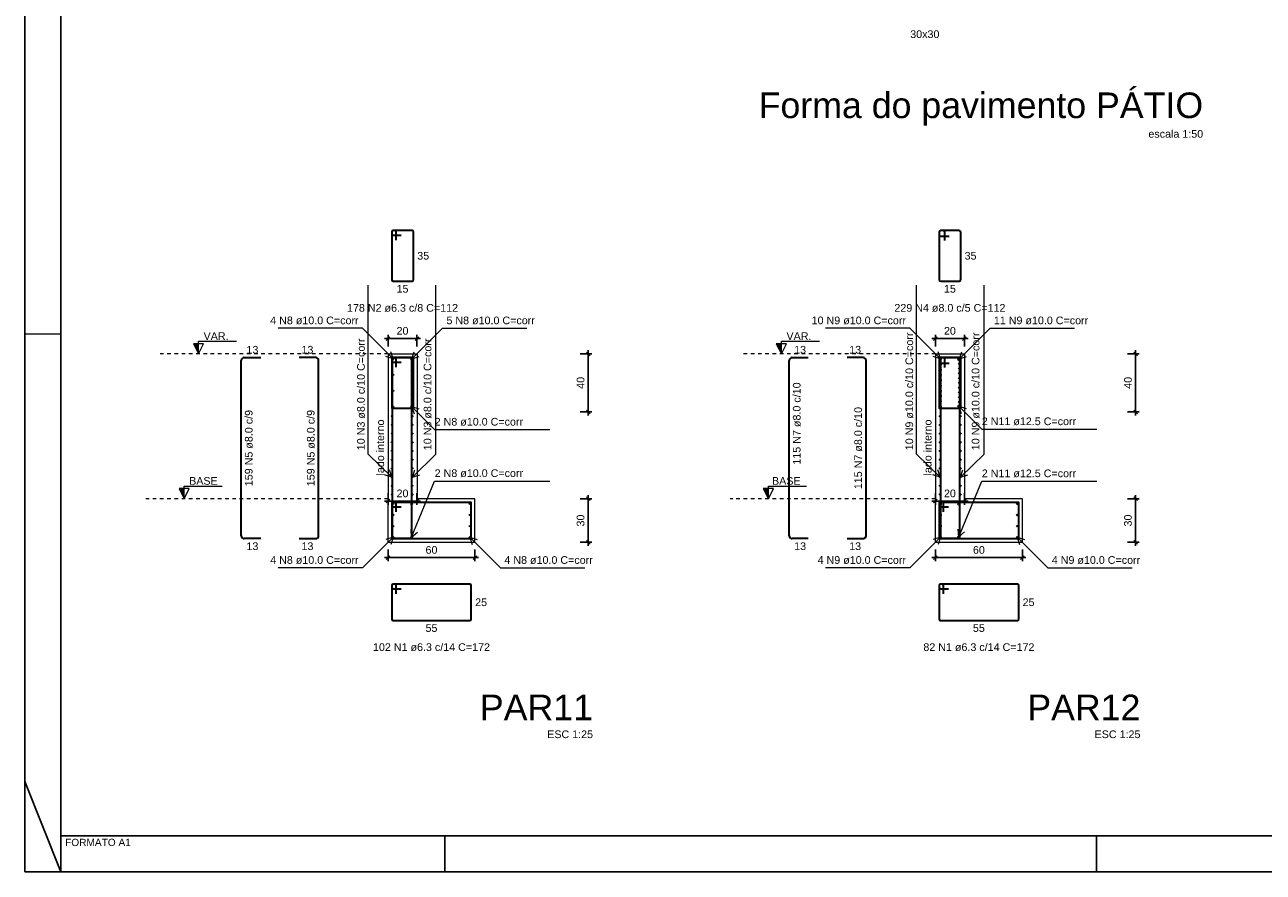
# Model space of a CAD drawing. Header units: millimetres. Extents: x 10 to 1250, y -62 to 528.
# Tile 126 of 256: x 233 to 267, y 69 to 92. Entities that reach past the tile are written whole.
import ezdxf

# ---------------------------------------------------------------- set-up
doc = ezdxf.new("R2010")
doc.units = ezdxf.units.MM
doc.header["$LTSCALE"] = 0.05
doc.linetypes.add('DOT', pattern=[6.35, 0, -6.35])
for name, color, linetype, lineweight in [('Descrição da armadura', 7, 'Continuous', 5), ('DT-Armadura positiva', 2, 'Continuous', 30), ('DT-Barras na forma', 2, 'Continuous', 30), ('DT-Barras no corte', 5, 'Continuous', 5), ('DT-Barras rebatidas', 2, 'Continuous', 30), ('DT-Forma', 5, 'Continuous', 5), ('DT-Indicações', 9, 'Continuous', 5), ('DT-Pontilhado', 9, 'DOT', 5), ('DT-Textos', 7, 'Continuous', 5), ('DT-Título', 3, 'Continuous', 20), ('FO-Cotas', 5, 'Continuous', 5), ('FO-Textos dos pilares', 7, 'Continuous', 5), ('Textos armaduras', 7, 'Continuous', 5)]:
    doc.layers.add(name, color=color, linetype=linetype, lineweight=lineweight)
doc.layers.add('FOLHA_PADRÃO', color=7, linetype='Continuous')
doc.styles.add('Arial', font='arial.ttf')
doc.styles.get("Standard").update_dxf_attribs({"font": 'arial.ttf'})
doc.dimstyles.new('UM_25.000000', dxfattribs={"dimtxt": 0.18, "dimasz": 0.1, "dimexe": 0.1, "dimexo": 0.2, "dimgap": 0, "dimtad": 1, "dimtih": 1, "dimtoh": 1, "dimdec": 1, "dimlfac": 25, "dimzin": 0, "dimdsep": 46, "dimtxsty": 'Standard', "dimcen": 0.09, "dimdle": 0.1, "dimadec": 1, "dimazin": 2, "dimtfac": 1, "dimtdec": 4, "dimtofl": 0, "dimtmove": 0, "dimatfit": 3, "dimfxl": 1, "dimtolj": 1, "dimarcsym": 0})

# ---------------------------------------------------------------- blocks, each defined once
blk = doc.blocks.new('_Oblique')
at = {"color": 0, "linetype": 'ByBlock', "lineweight": -2}
blk.add_line((-0.5, -0.5), (0.5, 0.5), dxfattribs=at)
blk = doc.blocks.new('*D274')
at = {"layer": 'Defpoints', "color": 0, "transparency": 16777216}
for p in [(243.961, 83.257), (243.161, 82.833), (243.961, 82.833)]:
    blk.add_point(p, dxfattribs=at)
at = {"layer": 'FO-Cotas', "color": 0, "lineweight": -2, "transparency": 16777216}
for p, q in [((243.061, 83.257), (244.061, 83.257)), ((243.161, 83.033), (243.161, 83.357)), ((243.961, 83.033), (243.961, 83.357))]:
    blk.add_line(p, q, dxfattribs=at)
at = {"layer": 'FO-Cotas', "color": 0, "lineweight": -2, "transparency": 16777216, "xscale": 0.1, "yscale": 0.1, "zscale": 0.1, "rotation": 180}
blk.add_blockref('_Oblique', (243.161, 83.257), dxfattribs=at)
at = {"layer": 'FO-Cotas', "color": 0, "lineweight": -2, "transparency": 16777216, "xscale": 0.1, "yscale": 0.1, "zscale": 0.1}
blk.add_blockref('_Oblique', (243.961, 83.257), dxfattribs=at)
at = {"layer": 'FO-Cotas', "transparency": 16777216, "insert": (243.561, 83.469), "char_height": 0.2118, "attachment_point": 5, "rotation": 0.0057, "style": 'Arial'}
blk.add_mtext('\\A1;20', dxfattribs=at)
blk = doc.blocks.new('*D275')
at = {"layer": 'Defpoints', "color": 0, "transparency": 16777216}
for p in [(248.268, 82.833), (248.691, 82.833), (248.268, 81.233)]:
    blk.add_point(p, dxfattribs=at)
at = {"layer": 'FO-Cotas', "color": 0, "lineweight": -2, "transparency": 16777216}
for p, q in [((248.468, 82.833), (248.791, 82.833)), ((248.691, 81.133), (248.691, 82.933)), ((248.468, 81.233), (248.791, 81.233))]:
    blk.add_line(p, q, dxfattribs=at)
at = {"layer": 'FO-Cotas', "color": 0, "lineweight": -2, "transparency": 16777216, "xscale": 0.1, "yscale": 0.1, "zscale": 0.1}
for p, rotation in [((248.691, 82.833), 90), ((248.691, 81.233), 270)]:
    blk.add_blockref('_Oblique', p, dxfattribs=dict(at, rotation=rotation))
at = {"layer": 'FO-Cotas', "transparency": 16777216, "insert": (248.479, 82.033), "char_height": 0.2118, "attachment_point": 5, "rotation": 90, "style": 'Arial'}
blk.add_mtext('\\A1;40', dxfattribs=at)
blk = doc.blocks.new('*D276')
at = {"layer": 'Defpoints', "color": 0, "transparency": 16777216}
for p in [(243.161, 77.633), (245.561, 77.633), (245.561, 77.21)]:
    blk.add_point(p, dxfattribs=at)
at = {"layer": 'FO-Cotas', "color": 0, "lineweight": -2, "transparency": 16777216}
for p, q in [((243.161, 77.433), (243.161, 77.11)), ((245.561, 77.433), (245.561, 77.11)), ((243.061, 77.21), (245.661, 77.21))]:
    blk.add_line(p, q, dxfattribs=at)
at = {"layer": 'FO-Cotas', "color": 0, "lineweight": -2, "transparency": 16777216, "xscale": 0.1, "yscale": 0.1, "zscale": 0.1, "rotation": 180}
blk.add_blockref('_Oblique', (243.161, 77.21), dxfattribs=at)
at = {"layer": 'FO-Cotas', "color": 0, "lineweight": -2, "transparency": 16777216, "xscale": 0.1, "yscale": 0.1, "zscale": 0.1}
blk.add_blockref('_Oblique', (245.561, 77.21), dxfattribs=at)
at = {"layer": 'FO-Cotas', "transparency": 16777216, "insert": (244.361, 77.421), "char_height": 0.2118, "attachment_point": 5, "rotation": 0.0057, "style": 'Arial'}
blk.add_mtext('\\A1;60', dxfattribs=at)
blk = doc.blocks.new('*D277')
at = {"layer": 'Defpoints', "color": 0, "transparency": 16777216}
for p in [(248.268, 78.833), (248.691, 78.833), (248.268, 77.633)]:
    blk.add_point(p, dxfattribs=at)
at = {"layer": 'FO-Cotas', "color": 0, "lineweight": -2, "transparency": 16777216}
for p, q in [((248.468, 78.833), (248.791, 78.833)), ((248.691, 77.533), (248.691, 78.933)), ((248.468, 77.633), (248.791, 77.633))]:
    blk.add_line(p, q, dxfattribs=at)
at = {"layer": 'FO-Cotas', "color": 0, "lineweight": -2, "transparency": 16777216, "xscale": 0.1, "yscale": 0.1, "zscale": 0.1}
for p, rotation in [((248.691, 78.833), 90), ((248.691, 77.633), 270)]:
    blk.add_blockref('_Oblique', p, dxfattribs=dict(at, rotation=rotation))
at = {"layer": 'FO-Cotas', "transparency": 16777216, "insert": (248.479, 78.233), "char_height": 0.2118, "attachment_point": 5, "rotation": 90, "style": 'Arial'}
blk.add_mtext('\\A1;30', dxfattribs=at)
blk = doc.blocks.new('*D278')
at = {"layer": 'Defpoints', "color": 0, "transparency": 16777216}
for p in [(243.161, 79.193), (243.961, 79.193), (243.961, 78.77)]:
    blk.add_point(p, dxfattribs=at)
at = {"layer": 'FO-Cotas', "color": 0, "lineweight": -2, "transparency": 16777216}
for p, q in [((243.061, 78.77), (244.061, 78.77)), ((243.161, 78.993), (243.161, 78.67)), ((243.961, 78.993), (243.961, 78.67))]:
    blk.add_line(p, q, dxfattribs=at)
at = {"layer": 'FO-Cotas', "color": 0, "lineweight": -2, "transparency": 16777216, "xscale": 0.1, "yscale": 0.1, "zscale": 0.1, "rotation": 180}
blk.add_blockref('_Oblique', (243.161, 78.77), dxfattribs=at)
at = {"layer": 'FO-Cotas', "color": 0, "lineweight": -2, "transparency": 16777216, "xscale": 0.1, "yscale": 0.1, "zscale": 0.1}
blk.add_blockref('_Oblique', (243.961, 78.77), dxfattribs=at)
at = {"layer": 'FO-Cotas', "transparency": 16777216, "insert": (243.561, 78.981), "char_height": 0.2118, "attachment_point": 5, "rotation": 0.0057, "style": 'Arial'}
blk.add_mtext('\\A1;20', dxfattribs=at)
blk = doc.blocks.new('*D279')
at = {"layer": 'Defpoints', "color": 0, "transparency": 16777216}
for p in [(259.08, 83.257), (258.28, 82.833), (259.08, 82.833)]:
    blk.add_point(p, dxfattribs=at)
at = {"layer": 'FO-Cotas', "color": 0, "lineweight": -2, "transparency": 16777216}
for p, q in [((258.18, 83.257), (259.18, 83.257)), ((258.28, 83.033), (258.28, 83.357)), ((259.08, 83.033), (259.08, 83.357))]:
    blk.add_line(p, q, dxfattribs=at)
at = {"layer": 'FO-Cotas', "color": 0, "lineweight": -2, "transparency": 16777216, "xscale": 0.1, "yscale": 0.1, "zscale": 0.1, "rotation": 180}
blk.add_blockref('_Oblique', (258.28, 83.257), dxfattribs=at)
at = {"layer": 'FO-Cotas', "color": 0, "lineweight": -2, "transparency": 16777216, "xscale": 0.1, "yscale": 0.1, "zscale": 0.1}
blk.add_blockref('_Oblique', (259.08, 83.257), dxfattribs=at)
at = {"layer": 'FO-Cotas', "transparency": 16777216, "insert": (258.68, 83.469), "char_height": 0.2118, "attachment_point": 5, "rotation": 0.0057, "style": 'Arial'}
blk.add_mtext('\\A1;20', dxfattribs=at)
blk = doc.blocks.new('*D280')
at = {"layer": 'Defpoints', "color": 0, "transparency": 16777216}
for p in [(263.386, 82.833), (263.81, 82.833), (263.386, 81.233)]:
    blk.add_point(p, dxfattribs=at)
at = {"layer": 'FO-Cotas', "color": 0, "lineweight": -2, "transparency": 16777216}
for p, q in [((263.586, 82.833), (263.91, 82.833)), ((263.81, 81.133), (263.81, 82.933)), ((263.586, 81.233), (263.91, 81.233))]:
    blk.add_line(p, q, dxfattribs=at)
at = {"layer": 'FO-Cotas', "color": 0, "lineweight": -2, "transparency": 16777216, "xscale": 0.1, "yscale": 0.1, "zscale": 0.1}
for p, rotation in [((263.81, 82.833), 90), ((263.81, 81.233), 270)]:
    blk.add_blockref('_Oblique', p, dxfattribs=dict(at, rotation=rotation))
at = {"layer": 'FO-Cotas', "transparency": 16777216, "insert": (263.598, 82.033), "char_height": 0.2118, "attachment_point": 5, "rotation": 90, "style": 'Arial'}
blk.add_mtext('\\A1;40', dxfattribs=at)
blk = doc.blocks.new('*D281')
at = {"layer": 'Defpoints', "color": 0, "transparency": 16777216}
for p in [(258.28, 77.633), (260.68, 77.633), (260.68, 77.21)]:
    blk.add_point(p, dxfattribs=at)
at = {"layer": 'FO-Cotas', "color": 0, "lineweight": -2, "transparency": 16777216}
for p, q in [((258.28, 77.433), (258.28, 77.11)), ((260.68, 77.433), (260.68, 77.11)), ((258.18, 77.21), (260.78, 77.21))]:
    blk.add_line(p, q, dxfattribs=at)
at = {"layer": 'FO-Cotas', "color": 0, "lineweight": -2, "transparency": 16777216, "xscale": 0.1, "yscale": 0.1, "zscale": 0.1, "rotation": 180}
blk.add_blockref('_Oblique', (258.28, 77.21), dxfattribs=at)
at = {"layer": 'FO-Cotas', "color": 0, "lineweight": -2, "transparency": 16777216, "xscale": 0.1, "yscale": 0.1, "zscale": 0.1}
blk.add_blockref('_Oblique', (260.68, 77.21), dxfattribs=at)
at = {"layer": 'FO-Cotas', "transparency": 16777216, "insert": (259.48, 77.421), "char_height": 0.2118, "attachment_point": 5, "rotation": 0.0057, "style": 'Arial'}
blk.add_mtext('\\A1;60', dxfattribs=at)
blk = doc.blocks.new('*D282')
at = {"layer": 'Defpoints', "color": 0, "transparency": 16777216}
for p in [(263.386, 78.833), (263.81, 78.833), (263.386, 77.633)]:
    blk.add_point(p, dxfattribs=at)
at = {"layer": 'FO-Cotas', "color": 0, "lineweight": -2, "transparency": 16777216}
for p, q in [((263.586, 78.833), (263.91, 78.833)), ((263.81, 77.533), (263.81, 78.933)), ((263.586, 77.633), (263.91, 77.633))]:
    blk.add_line(p, q, dxfattribs=at)
at = {"layer": 'FO-Cotas', "color": 0, "lineweight": -2, "transparency": 16777216, "xscale": 0.1, "yscale": 0.1, "zscale": 0.1}
for p, rotation in [((263.81, 78.833), 90), ((263.81, 77.633), 270)]:
    blk.add_blockref('_Oblique', p, dxfattribs=dict(at, rotation=rotation))
at = {"layer": 'FO-Cotas', "transparency": 16777216, "insert": (263.598, 78.233), "char_height": 0.2118, "attachment_point": 5, "rotation": 90, "style": 'Arial'}
blk.add_mtext('\\A1;30', dxfattribs=at)
blk = doc.blocks.new('*D283')
at = {"layer": 'Defpoints', "color": 0, "transparency": 16777216}
for p in [(258.28, 79.193), (259.08, 79.193), (259.08, 78.77)]:
    blk.add_point(p, dxfattribs=at)
at = {"layer": 'FO-Cotas', "color": 0, "lineweight": -2, "transparency": 16777216}
for p, q in [((258.18, 78.77), (259.18, 78.77)), ((258.28, 78.993), (258.28, 78.67)), ((259.08, 78.993), (259.08, 78.67))]:
    blk.add_line(p, q, dxfattribs=at)
at = {"layer": 'FO-Cotas', "color": 0, "lineweight": -2, "transparency": 16777216, "xscale": 0.1, "yscale": 0.1, "zscale": 0.1, "rotation": 180}
blk.add_blockref('_Oblique', (258.28, 78.77), dxfattribs=at)
at = {"layer": 'FO-Cotas', "color": 0, "lineweight": -2, "transparency": 16777216, "xscale": 0.1, "yscale": 0.1, "zscale": 0.1}
blk.add_blockref('_Oblique', (259.08, 78.77), dxfattribs=at)
at = {"layer": 'FO-Cotas', "transparency": 16777216, "insert": (258.68, 78.981), "char_height": 0.2118, "attachment_point": 5, "rotation": 0.0057, "style": 'Arial'}
blk.add_mtext('\\A1;20', dxfattribs=at)
blk = doc.blocks.new('A1')
at = {"layer": 'FOLHA_PADRÃO', "color": 1}
for p, q in [((-83.1, 14.858), (-84.1, 14.85)), ((-83.1, 0), (-84.1, 2.5))]:
    blk.add_line(p, q, dxfattribs=at)
at = {"layer": 'FOLHA_PADRÃO', "color": 1, "linetype": 'Continuous'}
for points in [[(-84.1, 0), (0, 0), (0, 59.4), (-84.1, 59.4), (-84.1, 0)], [(-83.1, 1.008), (-83.1, 0)], [(-72.5, 1), (-72.5, -0.008)], [(-54.5, 1.008), (-54.5, 0)]]:
    blk.add_lwpolyline(points, dxfattribs=at)
at = {"layer": 'FOLHA_PADRÃO', "color": 6, "linetype": 'Continuous'}
blk.add_lwpolyline([(-83.1, 58.4), (-1, 58.4), (-1, 1), (-83.1, 1), (-83.1, 58.4)], dxfattribs=at)
at = {"layer": 'FOLHA_PADRÃO', "color": 7, "style": 'Arial'}
blk.add_text('FORMATO A1', height=0.2, dxfattribs=at).set_placement((-82.986, 0.716))

msp = doc.modelspace()

# ---------------------------------------------------------------- hatches: boundary and pattern name
at = {"layer": 'DT-Textos', "linetype": 'Continuous'}
for points in [[(237.9269, 82.8332), (237.9269, 83.1132), (237.7869, 83.1132), (237.9269, 82.8332)], [(254.0252, 82.8332), (254.0252, 83.1132), (253.8852, 83.1132), (254.0252, 82.8332)], [(237.5283, 78.8332), (237.5283, 79.1132), (237.3883, 79.1132), (237.5283, 78.8332)], [(253.6651, 78.8332), (253.6651, 79.1132), (253.5251, 79.1132), (253.6651, 78.8332)]]:
    msp.add_hatch(color=256, dxfattribs=at).paths.add_polyline_path(points)

# ---------------------------------------------------------------- linework, layer by layer
at = {"layer": 'DT-Armadura positiva'}
for p, q in [((243.2615, 86.2016), (243.2615, 84.8772)), ((243.2615, 86.2016), (243.2615, 86.1512)), ((243.3497, 86.2394), (243.2993, 86.2394)), ((243.8237, 86.2394), (243.2993, 86.2394)), ((243.3875, 85.9764), (243.3875, 86.2016)), ((243.8615, 84.8772), (243.8615, 86.2016)), ((258.4923, 86.2394), (258.4283, 86.2394)), ((258.9323, 86.2394), (258.4283, 86.2394)), ((243.2993, 86.1134), (243.5245, 86.1134)), ((258.3803, 86.1914), (258.3803, 84.8874)), ((258.3803, 86.1914), (258.3803, 86.1274)), ((258.4283, 86.0794), (258.6603, 86.0794)), ((258.5403, 85.9594), (258.5403, 86.1914)), ((258.9803, 84.8874), (258.9803, 86.1914)), ((243.2993, 84.8394), (243.8237, 84.8394)), ((258.4283, 84.8394), (258.9323, 84.8394)), ((243.2615, 76.4364), (243.2615, 75.512)), ((243.2615, 76.4364), (243.2615, 76.386)), ((243.3497, 76.4742), (243.2993, 76.4742)), ((245.4237, 76.4742), (243.2993, 76.4742)), ((243.2993, 76.3482), (243.5245, 76.3482)), ((243.3875, 76.2112), (243.3875, 76.4364)), ((245.4615, 75.512), (245.4615, 76.4364)), ((258.3803, 76.4364), (258.3803, 75.512)), ((258.3803, 76.4364), (258.3803, 76.386)), ((258.4685, 76.4742), (258.4181, 76.4742)), ((260.5425, 76.4742), (258.4181, 76.4742)), ((258.4181, 76.3482), (258.6433, 76.3482)), ((258.5063, 76.2112), (258.5063, 76.4364)), ((260.5803, 75.512), (260.5803, 76.4364)), ((243.2993, 75.4742), (245.4237, 75.4742)), ((258.4181, 75.4742), (260.5425, 75.4742))]:
    msp.add_line(p, q, dxfattribs=at)
for points in [[(243.3875, 82.4702), (243.3875, 82.7332), (243.2615, 82.7332), (243.2615, 81.3332), (243.8615, 81.3332), (243.8615, 82.7332), (243.2615, 82.7332), (243.2615, 82.6072), (243.5245, 82.6072)], [(258.5403, 82.4532), (258.5403, 82.7332), (258.3803, 82.7332), (258.3803, 81.3332), (258.9803, 81.3332), (258.9803, 82.7332), (258.3803, 82.7332), (258.3803, 82.5732), (258.6603, 82.5732)], [(243.3875, 78.4702), (243.3875, 78.7332), (243.2615, 78.7332), (243.2615, 77.7332), (245.4615, 77.7332), (245.4615, 78.7332), (243.2615, 78.7332), (243.2615, 78.6072), (243.5245, 78.6072)], [(258.5063, 78.4702), (258.5063, 78.7332), (258.3803, 78.7332), (258.3803, 77.7332), (260.5803, 77.7332), (260.5803, 78.7332), (258.3803, 78.7332), (258.3803, 78.6072), (258.6433, 78.6072)]]:
    msp.add_lwpolyline(points, dxfattribs=at)
for centre, radius, start, end in [((243.2993, 86.2016), 0.0378, 90, 180), ((243.2993, 86.2016), 0.0378, 90, 180), ((243.3497, 86.2016), 0.0378, 0, 90), ((243.8237, 86.2016), 0.0378, 0, 90), ((258.4283, 86.1914), 0.048, 90, 180), ((258.4283, 86.1914), 0.048, 90, 180), ((258.4923, 86.1914), 0.048, 0, 90), ((258.9323, 86.1914), 0.048, 0, 90), ((243.2993, 86.1512), 0.0378, 180, 270), ((258.4283, 86.1274), 0.048, 180, 270), ((243.2993, 84.8772), 0.0378, 180, 270), ((243.8237, 84.8772), 0.0378, 270, 0), ((258.4283, 84.8874), 0.048, 180, 270), ((258.9323, 84.8874), 0.048, 270, 0), ((243.2993, 76.4364), 0.0378, 90, 180), ((243.2993, 76.4364), 0.0378, 90, 180), ((243.2993, 76.386), 0.0378, 180, 270), ((243.3497, 76.4364), 0.0378, 0, 90), ((245.4237, 76.4364), 0.0378, 0, 90), ((258.4181, 76.4364), 0.0378, 90, 180), ((258.4181, 76.4364), 0.0378, 90, 180), ((258.4181, 76.386), 0.0378, 180, 270), ((258.4685, 76.4364), 0.0378, 0, 90), ((260.5425, 76.4364), 0.0378, 0, 90), ((243.2993, 75.512), 0.0378, 180, 270), ((245.4237, 75.512), 0.0378, 270, 0), ((258.4181, 75.512), 0.0378, 180, 270), ((260.5425, 75.512), 0.0378, 270, 0)]:
    msp.add_arc(centre, radius, start, end, dxfattribs=at)
at = {"layer": 'DT-Barras na forma'}
for points in [[(243.8174, 77.7332), (243.2814, 77.7332), (243.2814, 82.7332), (243.8174, 82.7332)], [(243.2814, 77.7332), (243.8174, 77.7332), (243.8174, 82.7332), (243.2814, 82.7332)], [(258.9506, 77.7332), (258.4306, 77.7332), (258.4306, 82.7332), (258.9506, 82.7332)], [(258.4306, 77.7332), (258.9506, 77.7332), (258.9506, 82.7332), (258.4306, 82.7332)]]:
    msp.add_lwpolyline(points, dxfattribs=at)
at = {"layer": 'DT-Barras no corte'}
for centre, radius in [((243.3015, 82.6932), 0.02), ((243.8135, 82.688), 0.02), ((243.8215, 82.6932), 0.02), ((258.4203, 82.6932), 0.02), ((258.4203, 82.5466), 0.02), ((258.9243, 82.6762), 0.025), ((258.9403, 82.6932), 0.02), ((258.9403, 82.5612), 0.02), ((258.9403, 82.4292), 0.02), ((243.3015, 82.2532), 0.02), ((243.8215, 82.3632), 0.02), ((258.4203, 82.3999), 0.02), ((258.4203, 82.2532), 0.02), ((258.4203, 82.1066), 0.02), ((258.9403, 82.2972), 0.02), ((258.9403, 82.1652), 0.02), ((243.3015, 81.8132), 0.02), ((243.8215, 82.0332), 0.02), ((258.4203, 81.9599), 0.02), ((258.4203, 81.8132), 0.02), ((258.9403, 82.0332), 0.02), ((258.9403, 81.9012), 0.02), ((258.9403, 81.7692), 0.02), ((243.8215, 81.7032), 0.02), ((258.4203, 81.6666), 0.02), ((258.4203, 81.5199), 0.02), ((258.9243, 81.3902), 0.025), ((258.9403, 81.6372), 0.02), ((258.9403, 81.5052), 0.02), ((243.2654, 81.1132), 0.016), ((243.3015, 81.3732), 0.02), ((243.8135, 81.3784), 0.02), ((243.8215, 81.3732), 0.02), ((243.8334, 81.1132), 0.016), ((258.4106, 81.1132), 0.02), ((258.4203, 81.3732), 0.02), ((258.9403, 81.3732), 0.02), ((258.9706, 81.1132), 0.02), ((243.2654, 80.8732), 0.016), ((243.8334, 80.8732), 0.016), ((258.4106, 80.8732), 0.02), ((258.9706, 80.8732), 0.02), ((243.2654, 80.6332), 0.016), ((243.2654, 80.3932), 0.016), ((243.8334, 80.6332), 0.016), ((243.8334, 80.3932), 0.016), ((258.4106, 80.6332), 0.02), ((258.4106, 80.3932), 0.02), ((258.9706, 80.6332), 0.02), ((258.9706, 80.3932), 0.02), ((243.2654, 80.1532), 0.016), ((243.8334, 80.1532), 0.016), ((258.4106, 80.1532), 0.02), ((258.9706, 80.1532), 0.02), ((243.2654, 79.9132), 0.016), ((243.8334, 79.9132), 0.016), ((258.4106, 79.9132), 0.02), ((258.9706, 79.9132), 0.02), ((243.2654, 79.6732), 0.016), ((243.2654, 79.4332), 0.016), ((243.8334, 79.6732), 0.016), ((243.8334, 79.4332), 0.016), ((258.4106, 79.6732), 0.02), ((258.4106, 79.4332), 0.02), ((258.9706, 79.6732), 0.02), ((258.9706, 79.4332), 0.02), ((243.2654, 79.1932), 0.016), ((243.8334, 79.1932), 0.016), ((258.4106, 79.1932), 0.02), ((258.9706, 79.1932), 0.02), ((243.2654, 78.9532), 0.016), ((243.3015, 78.6932), 0.02), ((243.8135, 78.688), 0.02), ((243.8334, 78.9532), 0.016), ((245.4215, 78.6932), 0.02), ((258.4106, 78.9532), 0.02), ((258.4203, 78.6932), 0.02), ((258.9243, 78.683), 0.025), ((258.9706, 78.9532), 0.02), ((260.5403, 78.6932), 0.02), ((243.3015, 78.3866), 0.02), ((245.4215, 78.3866), 0.02), ((258.4203, 78.3866), 0.02), ((260.5403, 78.3866), 0.02), ((243.3015, 78.0799), 0.02), ((245.4215, 78.0799), 0.02), ((258.4203, 78.0799), 0.02), ((260.5403, 78.0799), 0.02), ((243.3015, 77.7732), 0.02), ((243.8135, 77.7784), 0.02), ((245.4215, 77.7732), 0.02), ((258.4203, 77.7732), 0.02), ((258.9243, 77.7834), 0.025), ((260.5403, 77.7732), 0.02)]:
    msp.add_circle(centre, radius, dxfattribs=at)
at = {"layer": 'DT-Barras rebatidas'}
for p, q in [((239.1078, 77.8132), (239.1078, 82.6532)), ((239.1878, 82.7332), (239.6438, 82.7332)), ((241.1638, 82.7332), (240.7078, 82.7332)), ((241.2438, 77.8132), (241.2438, 82.6532)), ((254.2426, 77.8132), (254.2426, 82.6532)), ((254.3226, 82.7332), (254.7626, 82.7332)), ((256.2826, 82.7332), (255.8426, 82.7332)), ((256.3626, 77.8132), (256.3626, 82.6532)), ((239.6438, 77.7332), (239.1878, 77.7332)), ((240.7078, 77.7332), (241.1638, 77.7332)), ((254.7626, 77.7332), (254.3226, 77.7332)), ((255.8426, 77.7332), (256.2826, 77.7332))]:
    msp.add_line(p, q, dxfattribs=at)
for centre, start, end in [((239.1878, 82.6532), 90, 180), ((241.1638, 82.6532), 0, 90), ((254.3226, 82.6532), 90, 180), ((256.2826, 82.6532), 0, 90), ((239.1878, 77.8132), 180, 270), ((241.1638, 77.8132), 270, 0), ((254.3226, 77.8132), 180, 270), ((256.2826, 77.8132), 270, 0)]:
    msp.add_arc(centre, 0.08, start, end, dxfattribs=at)
at = {"layer": 'DT-Forma'}
for p, q in [((243.1615, 82.8332), (243.1615, 81.2332)), ((243.1615, 82.8332), (243.9615, 82.8332)), ((243.9615, 82.8332), (243.9615, 81.2332)), ((258.2803, 82.8332), (258.2803, 81.2332)), ((258.2803, 82.8332), (259.0803, 82.8332)), ((259.0803, 82.8332), (259.0803, 81.2332)), ((243.1615, 81.2332), (243.1615, 78.8332)), ((243.9615, 81.2332), (243.9615, 78.8332)), ((258.2803, 81.2332), (258.2803, 78.8332)), ((259.0803, 81.2332), (259.0803, 78.8332)), ((243.1615, 77.6332), (243.1615, 78.8332)), ((245.5615, 78.8332), (243.9615, 78.8332)), ((245.5615, 77.6332), (245.5615, 78.8332)), ((258.2803, 77.6332), (258.2803, 78.8332)), ((260.6803, 78.8332), (259.0803, 78.8332)), ((260.6803, 77.6332), (260.6803, 78.8332)), ((243.1615, 77.6332), (245.5615, 77.6332)), ((258.2803, 77.6332), (260.6803, 77.6332))]:
    msp.add_line(p, q, dxfattribs=at)
at = {"layer": 'DT-Indicações'}
for p, q in [((242.614, 80.0686), (242.614, 84.7282)), ((244.4848, 80.0686), (244.4848, 84.7282)), ((257.7552, 80.0686), (257.7552, 84.7282)), ((259.626, 80.0686), (259.626, 84.7282)), ((242.4543, 83.5404), (240.1245, 83.5404)), ((243.3015, 82.6932), (242.4543, 83.5404)), ((243.8215, 82.6932), (244.6687, 83.5404)), ((244.6687, 83.5404), (246.9985, 83.5404)), ((257.5731, 83.5404), (255.2433, 83.5404)), ((258.4203, 82.6932), (257.5731, 83.5404)), ((258.9403, 82.6932), (259.7875, 83.5404)), ((259.7875, 83.5404), (262.1173, 83.5404)), ((243.3015, 82.6932), (243.236, 82.8947)), ((243.8215, 82.6932), (243.8869, 82.8947)), ((258.4203, 82.6932), (258.3548, 82.8947)), ((258.9403, 82.6932), (259.0057, 82.8947)), ((243.3015, 82.6932), (243.1001, 82.7587)), ((243.8215, 82.6932), (244.0229, 82.7587)), ((258.4203, 82.6932), (258.2188, 82.7587)), ((258.9403, 82.6932), (259.1417, 82.7587)), ((243.8135, 81.3784), (243.8789, 81.177)), ((243.8135, 81.3784), (244.0149, 81.313)), ((243.8135, 81.3784), (244.4489, 80.743)), ((258.9243, 81.3902), (258.9897, 81.1888)), ((258.9243, 81.3902), (259.1257, 81.3248)), ((258.9243, 81.3902), (259.5597, 80.7548)), ((244.4489, 80.743), (247.6259, 80.743)), ((259.5597, 80.7548), (262.7367, 80.7548)), ((243.2654, 79.4332), (242.614, 80.0686)), ((243.8334, 79.4332), (244.4848, 80.0686)), ((258.4106, 79.4332), (257.7552, 80.0686)), ((258.9706, 79.4332), (259.626, 80.0686)), ((243.2654, 79.4332), (243.0631, 79.4962)), ((243.2654, 79.4332), (243.1974, 79.6338)), ((243.8334, 79.4332), (243.9013, 79.6338)), ((243.8334, 79.4332), (244.0356, 79.4962)), ((258.4106, 79.4332), (258.2082, 79.4956)), ((258.4106, 79.4332), (258.3421, 79.6336)), ((258.9706, 79.4332), (259.0392, 79.6336)), ((258.9706, 79.4332), (259.173, 79.4956)), ((243.8135, 77.7784), (244.4489, 79.3234)), ((244.4489, 79.3234), (247.6259, 79.3234)), ((258.9243, 77.7834), (259.5597, 79.3184)), ((259.5597, 79.3184), (262.7367, 79.3184)), ((243.8135, 77.7784), (243.7963, 77.9895)), ((258.9243, 77.7834), (258.9076, 77.9946)), ((243.3015, 77.7732), (242.4543, 76.926)), ((243.3015, 77.7732), (243.1001, 77.7078)), ((243.3015, 77.7732), (243.236, 77.5718)), ((243.8135, 77.7784), (243.9742, 77.9164)), ((245.4215, 77.7732), (245.4869, 77.5718)), ((245.4215, 77.7732), (245.6229, 77.7078)), ((245.4215, 77.7732), (246.2687, 76.926)), ((258.4203, 77.7732), (257.5731, 76.926)), ((258.4203, 77.7732), (258.2188, 77.7078)), ((258.4203, 77.7732), (258.3548, 77.5718)), ((258.9243, 77.7834), (259.0853, 77.921)), ((260.5403, 77.7732), (260.6057, 77.5718)), ((260.5403, 77.7732), (260.7417, 77.7078)), ((260.5403, 77.7732), (261.3875, 76.926)), ((242.4543, 76.926), (240.1245, 76.926)), ((246.2687, 76.926), (248.5985, 76.926)), ((257.5731, 76.926), (255.2433, 76.926)), ((261.3875, 76.926), (263.7173, 76.926))]:
    msp.add_line(p, q, dxfattribs=at)
at = {"layer": 'DT-Pontilhado', "ltscale": 0.2}
for p, q in [((243.1615, 82.8332), (236.8679, 82.8332)), ((258.2803, 82.8332), (252.9662, 82.8332)), ((243.1615, 78.8332), (236.4693, 78.8332)), ((258.2803, 78.8332), (252.6061, 78.8332))]:
    msp.add_line(p, q, dxfattribs=at)
at = {"layer": 'DT-Textos'}
for points in [[(237.9269, 82.8332), (238.0669, 83.1132), (237.7869, 83.1132), (237.9269, 82.8332), (237.9269, 83.1832), (238.9769, 83.1832)], [(254.0252, 82.8332), (254.1652, 83.1132), (253.8852, 83.1132), (254.0252, 82.8332), (254.0252, 83.1832), (255.0752, 83.1832)], [(237.5283, 78.8332), (237.6683, 79.1132), (237.3883, 79.1132), (237.5283, 78.8332), (237.5283, 79.1832), (238.5783, 79.1832)], [(253.6651, 78.8332), (253.8051, 79.1132), (253.5251, 79.1132), (253.6651, 78.8332), (253.6651, 79.1832), (254.7151, 79.1832)]]:
    msp.add_lwpolyline(points, dxfattribs=at)

# ---------------------------------------------------------------- block references
msp.add_blockref('A1', (317.228, 68.5322))
msp.add_blockref('A1', (317.228, 68.5322))

# ---------------------------------------------------------------- texts
at = {"layer": 'Descrição da armadura', "linetype": 'Continuous', "char_height": 0.2118, "line_spacing_factor": 0.798, "style": 'Arial'}
for s, insert, width, attachment_point in [('178 N2 ø6.3 c/8 C=112', (243.5615, 83.9922), 6.150907, 8), ('229 N4 ø8.0 c/5 C=112', (258.6803, 83.9922), 6.150907, 8), ('4 N8 ø10.0 C=corr', (242.3484, 83.6463), 4.896566, 9), ('5 N8 ø10.0 C=corr', (244.7746, 83.6463), 4.896566, 7), ('10 N9 ø10.0 C=corr', (257.4672, 83.6463), 5.226518, 9), ('11 N9 ø10.0 C=corr', (259.8934, 83.6463), 5.226518, 7), ('2 N8 ø10.0 C=corr', (244.4489, 80.8489), 4.896566, 7), ('2 N11 ø12.5 C=corr', (259.5597, 80.8607), 5.226518, 7), ('2 N8 ø10.0 C=corr', (244.4489, 79.4293), 4.896566, 7), ('2 N11 ø12.5 C=corr', (259.5597, 79.4243), 5.226518, 7), ('4 N8 ø10.0 C=corr', (242.3484, 77.0319), 4.896566, 9), ('4 N8 ø10.0 C=corr', (246.3746, 77.0319), 4.896566, 7), ('4 N9 ø10.0 C=corr', (257.4672, 77.0319), 4.896566, 9), ('4 N9 ø10.0 C=corr', (261.4934, 77.0319), 4.896566, 7), ('102 N1 ø6.3 c/14 C=172', (244.3615, 74.627), 6.480859, 8), ('82 N1 ø6.3 c/14 C=172', (259.4803, 74.627), 6.150907, 8)]:
    msp.add_mtext(s, dxfattribs=dict(at, insert=insert, width=width, attachment_point=attachment_point))
at = {"layer": 'Descrição da armadura', "linetype": 'Continuous', "char_height": 0.2118, "rotation": 90, "line_spacing_factor": 0.798, "style": 'Arial'}
for s, insert, width, attachment_point in [('10 N3 ø8.0 c/10 C=corr', (242.5241, 80.1745), 6.182772, 7), ('10 N3 ø8.0 c/10 C=corr', (244.3629, 80.1745), 6.182772, 7), ('10 N9 ø10.0 c/10 C=corr', (257.6693, 80.1745), 6.512725, 7), ('10 N9 ø10.0 c/10 C=corr', (259.5001, 80.1745), 6.512725, 7), ('115 N7 ø8.0 c/10 ', (254.5603, 80.9117), 6.480859, 8), ('159 N5 ø8.0 c/9 ', (239.4255, 80.2332), 6.150907, 8), ('159 N5 ø8.0 c/9 ', (241.1379, 80.2332), 6.150907, 8), ('115 N7 ø8.0 c/10 ', (256.2567, 80.2332), 6.480859, 8)]:
    msp.add_mtext(s, dxfattribs=dict(at, insert=insert, width=width, attachment_point=attachment_point))
at = {"layer": 'DT-Textos', "char_height": 0.2118, "attachment_point": 7, "line_spacing_factor": 0.798, "style": 'Arial'}
for s, insert, width in [('VAR.', (238.0669, 83.2182), 0.984224), ('VAR.', (254.1652, 83.2182), 0.984224), ('BASE', (237.6683, 79.2182), 0.328075), ('BASE', (253.7666, 79.2182), 0.328075)]:
    msp.add_mtext(s, dxfattribs=dict(at, insert=insert, width=width))
at = {"layer": 'DT-Textos', "linetype": 'Continuous', "char_height": 0.2118, "width": 3.085052, "attachment_point": 9, "rotation": 90, "line_spacing_factor": 0.798, "style": 'Arial'}
for insert in [(243.0556, 81.0214), (258.1744, 81.0214)]:
    msp.add_mtext('lado interno', dxfattribs=dict(at, insert=insert))
at = {"layer": 'DT-Título', "attachment_point": 9, "line_spacing_factor": 0.798, "style": 'Arial'}
for s, insert, char_height, width in [('Forma do pavimento PÁTIO', (265.6744, 89.1303), 0.706, 29.550197), ('escala 1:50', (265.6747, 88.7983), 0.2118, 3.02174), ('PAR11', (248.8229, 72.7208), 0.706, 6.285218), ('PAR12', (263.9416, 72.7208), 0.706, 6.285218), ('ESC 1:25', (248.8229, 72.2237), 0.2118, 2.52675), ('ESC 1:25', (263.9416, 72.2237), 0.2118, 2.52675)]:
    msp.add_mtext(s, dxfattribs=dict(at, insert=insert, char_height=char_height, width=width))
at = {"layer": 'FO-Textos dos pilares', "insert": (258.3901, 91.5507), "char_height": 0.2118, "width": 1.602961, "attachment_point": 9, "line_spacing_factor": 0.798, "style": 'Arial'}
msp.add_mtext('30x30', dxfattribs=at)
at = {"layer": 'Textos armaduras', "linetype": 'Continuous', "char_height": 0.2118, "width": 0.659905, "attachment_point": 7, "line_spacing_factor": 0.798, "style": 'Arial'}
for s, insert in [('35', (243.9674, 85.4335)), ('35', (259.0862, 85.4335)), ('15', (243.3965, 84.5217)), ('15', (258.5153, 84.5217)), ('13', (239.2508, 82.8391)), ('13', (240.7708, 82.8391)), ('13', (254.3776, 82.8391)), ('13', (255.8976, 82.8391)), ('13', (239.2508, 77.4155)), ('13', (240.7708, 77.4155)), ('13', (254.3776, 77.4155)), ('13', (255.8976, 77.4155)), ('25', (245.5674, 75.8683)), ('25', (260.6862, 75.8683)), ('55', (244.1965, 75.1565)), ('55', (259.3153, 75.1565))]:
    msp.add_mtext(s, dxfattribs=dict(at, insert=insert))

# ---------------------------------------------------------------- dimensions: what is measured, and where the dimension line sits
at = {"layer": 'FO-Cotas'}
for base, p1, p2, picture, middle in [((243.9615, 83.2568), (243.1615, 82.8332), (243.9615, 82.8332), '*D274', (243.5615, 83.4686)), ((259.0803, 83.2568), (258.2803, 82.8332), (259.0803, 82.8332), '*D279', (258.6803, 83.4686)), ((243.9615, 78.7696), (243.1615, 79.1932), (243.9615, 79.1932), '*D278', (243.5615, 78.9814)), ((259.0803, 78.7696), (258.2803, 79.1932), (259.0803, 79.1932), '*D283', (258.6803, 78.9814)), ((245.5615, 77.2096), (243.1615, 77.6332), (245.5615, 77.6332), '*D276', (244.3615, 77.4214)), ((260.6803, 77.2096), (258.2803, 77.6332), (260.6803, 77.6332), '*D281', (259.4803, 77.4214))]:
    dim = msp.add_linear_dim(base=base, p1=p1, p2=p2, dimstyle='UM_25.000000', override={"dimtxt": 0.2118, "dimasz": 0.1, "dimexe": 0.1, "dimexo": 0.2, "dimtad": 1, "dimtih": 0, "dimtoh": 0, "dimdec": 1, "dimlfac": 25, "dimzin": 8, "dimtxsty": 'Arial', "dimblk": 'Oblique', "dimblk1": 'Oblique', "dimblk2": 'Oblique', "dimsah": 1, "dimdle": 0.1, "dimse1": 0, "dimse2": 0, "dimclrt": 256, "dimadec": 1, "dimazin": 3, "dimtmove": 2, "dimldrblk": 'Oblique'}, dxfattribs=at)
    dim.commit()
    dim.dimension.update_dxf_attribs({"geometry": picture, "text_midpoint": middle, "dimtype": 160, "text_rotation": 0.00573})
for base, p1, p2, picture, middle in [((248.6913, 82.8332), (248.2677, 81.2332), (248.2677, 82.8332), '*D275', (248.4795, 82.0332)), ((263.8101, 82.8332), (263.3865, 81.2332), (263.3865, 82.8332), '*D280', (263.5983, 82.0332)), ((248.6913, 78.8332), (248.2677, 77.6332), (248.2677, 78.8332), '*D277', (248.4795, 78.2332)), ((263.8101, 78.8332), (263.3865, 77.6332), (263.3865, 78.8332), '*D282', (263.5983, 78.2332))]:
    dim = msp.add_linear_dim(base=base, p1=p1, p2=p2, angle=90, dimstyle='UM_25.000000', override={"dimtxt": 0.2118, "dimasz": 0.1, "dimexe": 0.1, "dimexo": 0.2, "dimtad": 1, "dimtih": 0, "dimtoh": 0, "dimdec": 1, "dimlfac": 25, "dimzin": 8, "dimtxsty": 'Arial', "dimblk": 'Oblique', "dimblk1": 'Oblique', "dimblk2": 'Oblique', "dimsah": 1, "dimdle": 0.1, "dimse1": 0, "dimse2": 0, "dimclrt": 256, "dimadec": 1, "dimazin": 3, "dimtmove": 2, "dimldrblk": 'Oblique'}, dxfattribs=at)
    dim.commit()
    dim.dimension.update_dxf_attribs({"geometry": picture, "text_midpoint": middle, "dimtype": 160, "text_rotation": 90})

doc.saveas('drawing.dxf')
